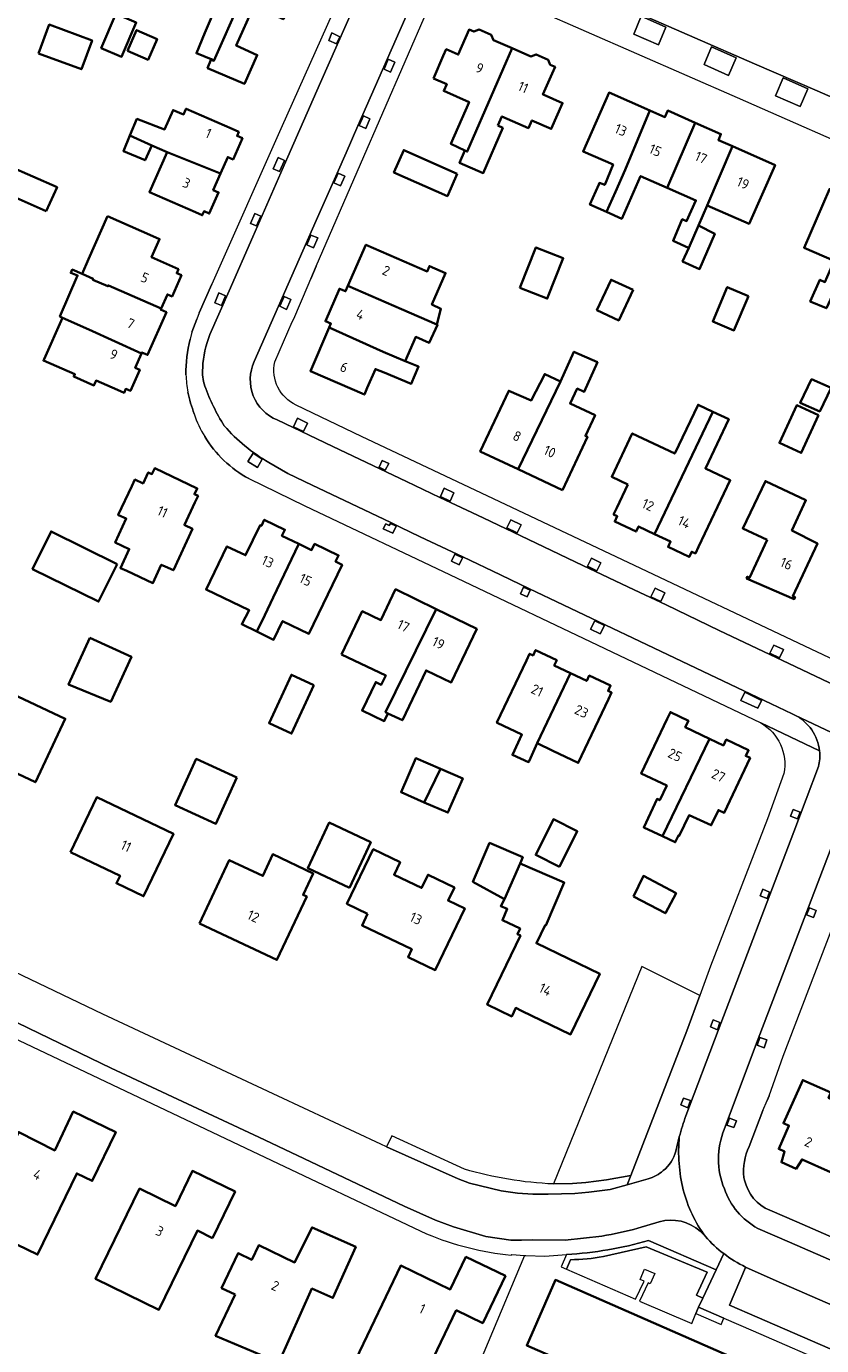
# Model space of a CAD drawing. Extents: x 152761 to 155748, y 459947 to 462743.
# Tile 107 of 256: x 154356 to 154463, y 461040 to 461219. Entities that reach past the tile are written whole.
import ezdxf
from ezdxf.enums import TextEntityAlignment as Align

# ---------------------------------------------------------------- set-up
doc = ezdxf.new("R2010")
doc.units = 0
doc.header["$LTSCALE"] = 0.75
for name, color, linetype, lineweight in [('B-RO-GR-BEPLANTING_CULTUUR_BODEMBEDEKKER-GV', 251, 'CONTINUOUS', 18), ('B-RO-GR-BEPLANTING_CULTUUR_HEESTERS-GV', 251, 'CONTINUOUS', 18), ('B-RO-GR-GROENVOORZIENING-GV', 251, 'CONTINUOUS', 18), ('B-RO-GR-HAAG-GV', 251, 'CONTINUOUS', 13), ('B-RO-IE-TERREINAFSCHEIDING_KUNSTMATIG_HEKWERK-G', 251, 'IE-TERREINAFSCHEIDING-KUNSTMATIG', 18), ('B-RO-IE-TERREINAFSCHEIDING_KUNSTMATIG_MUUR-G', 251, 'IE-TERREINAFSCHEIDING-KUNSTMATIG-DICHT', 18), ('B-RO-OG-BEBOUWING-GV', 6, 'CONTINUOUS', 35), ('B-RO-OG-BEBOUWING-T18', 1, 'CONTINUOUS', 18), ('B-RO-VH-VERHARDING_ASFALT-GV', 251, 'CONTINUOUS', 18), ('B-RO-VH-VERHARDING_BETONSTRAATSTEEN-GV', 251, 'CONTINUOUS', 18), ('B-RO-VH-VERHARDING_TEGEL-GV', 251, 'CONTINUOUS', 18)]:
    doc.layers.add(name, color=color, linetype=linetype, lineweight=lineweight)
doc.styles.add('NLCS-ISO-M200-T18', font='NLCS-ISO.ttf', dxfattribs={"height": 0.36})
doc.linetypes.add('IE-TERREINAFSCHEIDING-KUNSTMATIG', pattern='A,4,[82,NLCS.SHX,S=0.75,R=90,X=0,Y=0],4,-2', length=10)
doc.linetypes.add('IE-TERREINAFSCHEIDING-KUNSTMATIG-DICHT', pattern='A,8,-1,[82,NLCS.SHX,S=0.75,R=90,X=0,Y=0],-1', length=10)

msp = doc.modelspace()

# ---------------------------------------------------------------- linework, layer by layer
at = {"layer": 'B-RO-GR-BEPLANTING_CULTUUR_BODEMBEDEKKER-GV', "flags": 128}
for points in [[(154438.016, 461218.419), (154441.362, 461216.978), (154442.345, 461219.377), (154439.017, 461220.846)], [(154447.54, 461214.269), (154450.876, 461212.816), (154451.881, 461215.215), (154448.555, 461216.672)], [(154458.273, 461212.464), (154457.217, 461210.04), (154460.578, 461208.573), (154461.629, 461210.986)]]:
    msp.add_lwpolyline(points, close=True, dxfattribs=at)
at = {"layer": 'B-RO-GR-BEPLANTING_CULTUUR_HEESTERS-GV', "flags": 128}
msp.add_lwpolyline([(154415.002, 461064.388), (154405.171, 461068.923), (154404.443, 461067.399), (154414.155, 461063.058), (154415.708, 461062.496), (154419.981, 461061.453), (154422.22, 461061.114), (154424.279, 461061.01), (154426.394, 461061.008), (154430.012, 461061.099), (154431.892, 461061.259), (154434.79, 461061.623), (154437.121, 461062.266), (154437.611, 461063.531), (154434.317, 461062.926), (154431.472, 461062.587), (154429.671, 461062.434), (154427.104, 461062.369)], dxfattribs=at)
at = {"layer": 'B-RO-GR-BEPLANTING_CULTUUR_HEESTERS-GV'}
msp.add_lwpolyline([(154427.104, 461062.369, -0.0607254), (154415.002, 461064.388)], format="xyb", dxfattribs=at)
at = {"layer": 'B-RO-GR-BEPLANTING_CULTUUR_HEESTERS-GV', "flags": 128}
msp.add_lwpolyline([(154502.49, 461029.498), (154480.407, 461039.185), (154457.343, 461049.249), (154453.172, 461051.103), (154453.148, 461051.032), (154450.991, 461045.925), (154454.75, 461044.313), (154478.015, 461034.19), (154499.051, 461024.961), (154500.449, 461027.993), (154501.553, 461027.48)], close=True, dxfattribs=at)
at = {"layer": 'B-RO-GR-GROENVOORZIENING-GV', "flags": 128}
for points in [[(154398.082, 461218.06), (154397.034, 461218.572), (154396.591, 461217.545), (154397.635, 461217.104)], [(154404.684, 461215.022), (154404.101, 461213.643), (154404.98, 461213.254), (154405.582, 461214.587)], [(154401.292, 461207.329), (154400.739, 461206.03), (154401.635, 461205.605), (154402.18, 461206.928)], [(154389.71, 461201.648), (154389.05, 461200.14), (154389.929, 461199.756), (154390.584, 461201.254)], [(154397.889, 461199.528), (154397.293, 461198.218), (154398.204, 461197.822), (154398.783, 461199.148)], [(154387.369, 461193.72), (154386.556, 461194.081), (154385.962, 461192.732), (154386.783, 461192.41)], [(154394.179, 461191.138), (154393.624, 461189.81), (154394.524, 461189.422), (154395.101, 461190.761)], [(154382.591, 461182.887), (154381.686, 461183.312), (154381.12, 461181.954), (154382.018, 461181.587)], [(154390.543, 461182.822), (154389.942, 461181.475), (154390.863, 461181.055), (154391.46, 461182.403)], [(154393.169, 461164.499), (154393.703, 461165.638), (154392.368, 461166.273), (154391.815, 461165.14)], [(154386.319, 461161.525), (154385.607, 461160.426), (154386.927, 461159.609), (154387.539, 461160.75)], [(154404.274, 461159.236), (154404.75, 461160.144), (154403.855, 461160.56), (154403.433, 461159.633)], [(154411.77, 461155.667), (154413.075, 461155.024), (154413.597, 461156.175), (154412.271, 461156.811)], [(154421.298, 461152.514), (154420.774, 461151.409), (154422.193, 461150.735), (154422.718, 461151.84)], [(154404.957, 461152), (154404.81, 461151.724), (154404.324, 461151.948), (154403.989, 461151.299), (154405.29, 461150.67), (154405.743, 461151.628)], [(154413.275, 461146.885), (154414.283, 461146.409), (154414.742, 461147.335), (154413.725, 461147.838)], [(154432.993, 461145.568), (154433.529, 461146.682), (154432.251, 461147.293), (154431.705, 461146.194)], [(154423.923, 461142.946), (154423.017, 461143.378), (154422.618, 461142.474), (154423.513, 461142.063)], [(154441.683, 461141.421), (154442.209, 461142.576), (154440.88, 461143.209), (154440.331, 461142.059)], [(154434.01, 461138.172), (154432.694, 461138.777), (154432.144, 461137.654), (154433.453, 461137.022)], [(154457.791, 461133.756), (154458.317, 461134.882), (154457.029, 461135.51), (154456.482, 461134.407)], [(154455.34, 461127.99), (154453.058, 461129.114), (154452.534, 461127.962), (154454.815, 461126.924)], [(154460.207, 461111.913), (154460.563, 461112.844), (154459.642, 461113.189), (154459.279, 461112.278)], [(154456.113, 461101.094), (154456.431, 461101.979), (154455.52, 461102.395), (154455.136, 461101.478)], [(154461.835, 461099.865), (154461.46, 461098.908), (154462.397, 461098.528), (154462.764, 461099.472)], [(154427.104, 461062.369), (154429.671, 461062.434), (154431.472, 461062.587), (154434.317, 461062.926), (154437.611, 461063.531), (154445.217, 461083.174), (154446.948, 461087.94), (154439.088, 461091.874)], [(154449.358, 461083.309), (154449.697, 461084.279), (154448.754, 461084.639), (154448.426, 461083.715)], [(154455.126, 461082.242), (154454.733, 461081.222), (154455.676, 461080.853), (154456.076, 461081.925)], [(154445.324, 461072.724), (154445.689, 461073.692), (154444.736, 461074.035), (154444.389, 461073.096)], [(154450.996, 461071.285), (154450.609, 461070.357), (154451.592, 461070.029), (154451.93, 461070.944)]]:
    msp.add_lwpolyline(points, close=True, dxfattribs=at)
at = {"layer": 'B-RO-GR-GROENVOORZIENING-GV'}
for points in [[(154440.001, 461054.721, -0.0602722), (154428.874, 461052.823)], [(154429.407, 461052.1, 0.0535142), (154433.872, 461052.541)], [(154433.872, 461052.541, -0.0535142), (154429.407, 461052.1)]]:
    msp.add_lwpolyline(points, format="xyb", dxfattribs=at)
at = {"layer": 'B-RO-GR-GROENVOORZIENING-GV', "flags": 128}
for points in [[(154433.872, 461052.541), (154439.697, 461053.839), (154447.958, 461050.391), (154446.534, 461047.266), (154447.38, 461046.88), (154449.188, 461050.732), (154440.001, 461054.721)], [(154438.253, 461046.749), (154439.413, 461049.177), (154438.861, 461049.426), (154439.46, 461050.806), (154440.852, 461050.202), (154440.246, 461048.815), (154439.955, 461048.944), (154438.794, 461046.491), (154445.859, 461043.457), (154446.443, 461044.816), (154446.796, 461045.637), (154447.38, 461046.88), (154446.534, 461047.266), (154447.958, 461050.391), (154439.697, 461053.839), (154433.872, 461052.541)], [(154428.874, 461052.823), (154428.136, 461051.111), (154428.848, 461050.804), (154429.407, 461052.1)], [(154429.407, 461052.1), (154428.848, 461050.804), (154438.253, 461046.749)]]:
    msp.add_lwpolyline(points, dxfattribs=at)
at = {"layer": 'B-RO-GR-HAAG-GV'}
for points in [[(154440.001, 461054.721, -0.0602722), (154428.874, 461052.823)], [(154429.407, 461052.1, 0.0535142), (154433.872, 461052.541)]]:
    msp.add_lwpolyline(points, format="xyb", dxfattribs=at)
at = {"layer": 'B-RO-GR-HAAG-GV', "flags": 128}
for points in [[(154433.872, 461052.541), (154439.697, 461053.839), (154447.958, 461050.391), (154446.534, 461047.266), (154447.38, 461046.88), (154449.188, 461050.732)], [(154449.188, 461050.732), (154440.001, 461054.721)], [(154428.874, 461052.823), (154428.136, 461051.111), (154428.848, 461050.804), (154429.407, 461052.1)]]:
    msp.add_lwpolyline(points, dxfattribs=at)
at = {"layer": 'B-RO-IE-TERREINAFSCHEIDING_KUNSTMATIG_HEKWERK-G', "flags": 128}
for points in [[(154423.167, 461052.676), (154413.297, 461029.155)], [(154423.17, 461052.683), (154423.167, 461052.676)]]:
    msp.add_lwpolyline(points, dxfattribs=at)
at = {"layer": 'B-RO-IE-TERREINAFSCHEIDING_KUNSTMATIG_MUUR-G', "flags": 128}
for points in [[(154394.898, 461186.903), (154394.181, 461185.208)], [(154379.02, 461180.606), (154380.737, 461184.487)], [(154391.838, 461179.762), (154393.791, 461184.322)], [(154378.026, 461177.957), (154378.683, 461179.712)], [(154456.36, 461074.318), (154456.089, 461073.714)], [(154455.517, 461072.353), (154453.664, 461067.446)], [(154456.47, 461058.798), (154460.111, 461057.243), (154468.516, 461053.553)]]:
    msp.add_lwpolyline(points, dxfattribs=at)
at = {"layer": 'B-RO-IE-TERREINAFSCHEIDING_KUNSTMATIG_MUUR-G'}
for points in [[(154377.214, 461172.185, -0.058272), (154377.765, 461177.007)], [(154378.352, 461166.884, -0.0407332), (154377.461, 461169.845)], [(154385.747, 461158.098, -0.1343791), (154379.768, 461163.81)], [(154453.664, 461067.446, 0.1452248), (154452.958, 461063.26)], [(154452.958, 461063.26, 0.0177193), (154453.035, 461062.869)], [(154453.035, 461062.869, 0.240883), (154456.47, 461058.798)]]:
    msp.add_lwpolyline(points, format="xyb", dxfattribs=at)
at = {"layer": 'B-RO-OG-BEBOUWING-GV', "flags": 128}
for points in [[(154380.628, 461215.003), (154381.019, 461214.799), (154388.134, 461230.947), (154382.328, 461233.477), (154380.885, 461230.168), (154379.247, 461230.882), (154378.347, 461231.284), (154376.76, 461227.724), (154377.689, 461227.31), (154379.01, 461226.734), (154377.386, 461223.031), (154381.008, 461221.436), (154379.798, 461218.578), (154378.628, 461215.814)], [(154380.628, 461215.003), (154380.142, 461213.814), (154385.15, 461211.644), (154386.902, 461215.572), (154384.034, 461216.852), (154386.425, 461222.211), (154390.452, 461220.454), (154390.926, 461221.541), (154392.516, 461220.848), (154394.091, 461224.458), (154392.558, 461225.127), (154393.982, 461228.393), (154388.134, 461230.947), (154381.019, 461214.799)], [(154367.715, 461221.162), (154365.722, 461216.522), (154368.478, 461215.339), (154370.471, 461219.979)], [(154357.213, 461215.8), (154363.037, 461213.651), (154364.479, 461217.558), (154358.655, 461219.707)], [(154369.288, 461216.161), (154372.07, 461214.938), (154373.3, 461217.738), (154370.519, 461218.96)], [(154410.798, 461212.401), (154412.608, 461211.608), (154412.208, 461210.696), (154415.655, 461209.185), (154413.177, 461203.523), (154415.073, 461202.607), (154415.397, 461202.467), (154421.481, 461216.491), (154418.957, 461217.586), (154418.663, 461218.304), (154417.023, 461219.021), (154416.268, 461218.752), (154415.654, 461219.019), (154414.183, 461215.638), (154412.547, 461216.36), (154412.143, 461215.446)], [(154419.527, 461206.013), (154420.106, 461207.233), (154423.708, 461205.654), (154424.166, 461206.697), (154426.794, 461205.545), (154428.328, 461209.044), (154425.699, 461210.196), (154425.677, 461210.206), (154426.909, 461213.046), (154427.307, 461213.964), (154426.666, 461214.242), (154426.38, 461214.94), (154424.74, 461215.657), (154424.006, 461215.396), (154421.481, 461216.491), (154415.397, 461202.467), (154415.073, 461202.607), (154414.355, 461200.943), (154417.564, 461199.559), (154420.209, 461205.689)], [(154440.174, 461208.048), (154434.648, 461210.488), (154431.122, 461202.501), (154435.197, 461200.702), (154434.065, 461197.942), (154433.339, 461198.228), (154433.25, 461198.026), (154432.036, 461195.278), (154434.283, 461194.286), (154435.527, 461197.021), (154436.833, 461199.979)], [(154369.609, 461204.643), (154372.587, 461203.312), (154374.646, 461202.411), (154381.925, 461199.519), (154382.893, 461201.721), (154383.615, 461201.404), (154384.884, 461204.285), (154384.159, 461204.604), (154384.392, 461205.135), (154383.477, 461205.537), (154377.23, 461208.282), (154377.199, 461208.211), (154376.895, 461207.521), (154375.47, 461208.1), (154374.323, 461205.475), (154370.566, 461206.911)], [(154434.283, 461194.286), (154436.363, 461193.368), (154438.919, 461199.157), (154442.538, 461197.559), (154446.318, 461206.39), (154442.612, 461208.027), (154442.222, 461207.143), (154440.174, 461208.048), (154436.833, 461199.979), (154435.527, 461197.021)], [(154442.538, 461197.559), (154446.439, 461195.836), (154445.172, 461193.044), (154444.577, 461193.287), (154443.334, 461190.368), (154445.414, 461189.42), (154445.469, 461189.395), (154446.784, 461192.459), (154447.948, 461195.171), (154451.4, 461203.194), (154449.477, 461204.043), (154449.829, 461204.84), (154446.318, 461206.39)], [(154369.609, 461204.643), (154368.725, 461202.55), (154371.668, 461201.298), (154372.587, 461203.312)], [(154414.05, 461199.473), (154406.768, 461202.683), (154405.432, 461199.653), (154412.714, 461196.442)], [(154447.948, 461195.171), (154453.646, 461192.654), (154457.174, 461200.645), (154451.4, 461203.194)], [(154381.925, 461199.519), (154374.646, 461202.411), (154372.257, 461196.983), (154378.511, 461194.235), (154379.427, 461193.833), (154379.666, 461194.377), (154380.385, 461194.061), (154381.652, 461196.936), (154380.93, 461197.253)], [(154358.263, 461194.365), (154359.714, 461197.621), (154353.126, 461200.558), (154351.674, 461197.302)], [(154470.203, 461194.947), (154464.55, 461197.392), (154461.108, 461189.433), (154465.198, 461187.664), (154463.947, 461184.763), (154463.271, 461185.069), (154461.962, 461182.131), (154464.148, 461181.217), (154465.455, 461184.08), (154466.77, 461186.984)], [(154366.564, 461193.695), (154364.004, 461187.871), (154363.127, 461185.878), (154364.618, 461185.222), (154364.56, 461185.085), (154366.633, 461184.203), (154366.681, 461184.313), (154373.843, 461181.158), (154374.694, 461183.092), (154375.33, 461182.812), (154376.59, 461185.694), (154375.962, 461185.97), (154376.202, 461186.514), (154372.542, 461188.124), (154373.627, 461190.602), (154372.711, 461191.003)], [(154446.784, 461192.459), (154445.469, 461189.395), (154444.63, 461187.557), (154446.928, 461186.53), (154448.982, 461191.313)], [(154399.21, 461184.269), (154406.471, 461181.068), (154411.284, 461178.994), (154411.825, 461181.144), (154410.59, 461181.702), (154412.454, 461185.98), (154410.272, 461186.931), (154409.956, 461186.205), (154408.908, 461186.662), (154401.633, 461189.831)], [(154422.549, 461183.999), (154426.262, 461182.527), (154428.432, 461188.002), (154424.719, 461189.474)], [(154363.127, 461185.878), (154361.781, 461186.47), (154361.588, 461186.013), (154362.507, 461185.661), (154360.1, 461180.094), (154360.451, 461179.932), (154364.052, 461178.331), (154371.165, 461175.056), (154371.241, 461175.229), (154372.018, 461174.887), (154374.567, 461180.675), (154373.782, 461181.021), (154373.843, 461181.158), (154366.681, 461184.313), (154366.633, 461184.203), (154364.56, 461185.085), (154364.618, 461185.222)], [(154437.902, 461183.694), (154434.922, 461185.09), (154432.988, 461180.961), (154435.967, 461179.565)], [(154399.21, 461184.269), (154398.879, 461183.509), (154398.056, 461183.866), (154396.134, 461179.454), (154396.899, 461179.122), (154396.668, 461178.592), (154403.962, 461175.309), (154406.976, 461174.018), (154408.409, 461177.315), (154410.247, 461176.531), (154411.356, 461178.963), (154411.284, 461178.994), (154406.471, 461181.068)], [(154453.566, 461182.863), (154450.696, 461184.086), (154448.711, 461179.427), (154451.581, 461178.204)], [(154371.165, 461175.056), (154364.052, 461178.331), (154360.451, 461179.932), (154357.964, 461174.311), (154357.88, 461174.12), (154362.134, 461172.253), (154361.993, 461171.932), (154364.715, 461170.735), (154365.009, 461171.404), (154367.902, 461170.133), (154368.817, 461169.73), (154369.054, 461170.268), (154369.685, 461169.989), (154370.95, 461172.87), (154370.323, 461173.147)], [(154406.976, 461174.018), (154403.962, 461175.309), (154396.668, 461178.592), (154394.1, 461172.696), (154401.432, 461169.501), (154401.831, 461170.417), (154402.941, 461172.965), (154404.138, 461172.478), (154407.787, 461170.964), (154408.787, 461173.288)], [(154428.309, 461156.535), (154431.715, 461163.764), (154431.446, 461163.89), (154432.752, 461166.681), (154429.347, 461168.276), (154430.32, 461170.303), (154431.275, 461169.875), (154433.065, 461173.876), (154429.872, 461175.304), (154428.062, 461171.261), (154422.317, 461159.358)], [(154422.317, 461159.358), (154428.062, 461171.261), (154425.914, 461172.277), (154424.091, 461168.694), (154421.035, 461170.024), (154417.155, 461161.79)], [(154464.777, 461170.411), (154462.142, 461171.587), (154460.587, 461168.358), (154463.236, 461167.222)], [(154437.19, 461157.305), (154435.678, 461154.128), (154435.249, 461153.225), (154435.758, 461152.983), (154435.419, 461152.272), (154438.306, 461150.904), (154438.642, 461151.61), (154440.816, 461150.575), (154448.718, 461167.176), (154446.717, 461168.122), (154443.561, 461161.484), (154437.798, 461164.223), (154435.003, 461158.344)], [(154451.095, 461157.881), (154447.717, 461159.486), (154450.881, 461166.143), (154448.718, 461167.176), (154440.816, 461150.575), (154442.991, 461149.54), (154442.652, 461148.829), (154445.532, 461147.458), (154445.871, 461148.169), (154446.366, 461147.933), (154446.796, 461148.836), (154451.101, 461157.879)], [(154463.086, 461166.71), (154460.134, 461168.07), (154457.771, 461162.939), (154460.724, 461161.58)], [(154368.057, 461153.148), (154369.12, 461152.659), (154367.624, 461149.406), (154369.518, 461148.535), (154368.329, 461145.95), (154369.184, 461145.557), (154372.732, 461143.926), (154373.872, 461146.408), (154374.403, 461146.165), (154375.503, 461145.659), (154378.096, 461151.298), (154377.049, 461151.78), (154377.009, 461151.799), (154378.443, 461154.835), (154378.87, 461155.739), (154378.364, 461155.979), (154378.739, 461156.772), (154372.971, 461159.498), (154372.596, 461158.705), (154372.101, 461158.938), (154371.397, 461157.448), (154370.298, 461157.967), (154369.87, 461157.063), (154368.027, 461153.162)], [(154456.113, 461149.776), (154453.728, 461144.637), (154453.418, 461144.77), (154453.311, 461144.521), (154459.778, 461141.749), (154459.885, 461141.998), (154459.593, 461142.134), (154462.923, 461149.291), (154459.47, 461151.058), (154461.374, 461155.162), (154455.862, 461157.757), (154452.782, 461151.331)], [(154386.854, 461137.331), (154387.936, 461139.57), (154389.067, 461141.938), (154392.546, 461149.235), (154390.251, 461150.339), (154390.648, 461151.163), (154387.851, 461152.508), (154387.455, 461151.684), (154387.267, 461151.775), (154385.299, 461147.683), (154382.767, 461148.901), (154379.95, 461143.043), (154385.808, 461140.226), (154384.8, 461138.333)], [(154367.868, 461146.501), (154358.917, 461150.92), (154356.401, 461145.823), (154365.352, 461141.404)], [(154392.546, 461149.235), (154389.067, 461141.938), (154387.936, 461139.57), (154386.854, 461137.331), (154389.105, 461136.234), (154390.326, 461138.752), (154393.908, 461137.042), (154398.414, 461146.409), (154397.524, 461146.837), (154397.924, 461147.667), (154394.677, 461149.231), (154394.277, 461148.401)], [(154398.348, 461134.233), (154404.33, 461131.387), (154403.731, 461130.127), (154402.972, 461130.488), (154401.127, 461126.609), (154404.121, 461125.185), (154404.622, 461126.24), (154404.319, 461126.384), (154411.171, 461140.388), (154405.661, 461143.084), (154403.669, 461138.9), (154401.141, 461140.103)], [(154411.171, 461140.388), (154404.319, 461126.384), (154404.622, 461126.24), (154406.587, 461125.304), (154409.802, 461132.059), (154413.224, 461130.43), (154416.68, 461137.692)], [(154364.189, 461136.489), (154361.283, 461130.131), (154367.019, 461127.811), (154369.811, 461133.919)], [(154429.411, 461131.689), (154427.21, 461132.733), (154427.548, 461133.447), (154424.662, 461134.813), (154424.325, 461134.102), (154423.852, 461134.326), (154423.423, 461133.423), (154419.421, 461124.986), (154419.472, 461124.962), (154422.821, 461123.364), (154421.523, 461120.607), (154423.712, 461119.634), (154423.793, 461119.769), (154424.886, 461122.194), (154424.903, 461122.186)], [(154394.587, 461130.078), (154391.538, 461131.486), (154388.497, 461124.899), (154391.545, 461123.491)], [(154424.903, 461122.186), (154427.016, 461121.173), (154430.462, 461119.521), (154434.552, 461128.143), (154434.981, 461129.046), (154434.504, 461129.273), (154434.848, 461129.999), (154431.956, 461131.366), (154431.613, 461130.644), (154429.411, 461131.689)], [(154350.324, 461130.441), (154346.276, 461121.839), (154356.779, 461116.895), (154360.828, 461125.499)], [(154441.91, 461109.554), (154448.29, 461122.787), (154444.99, 461124.349), (154445.413, 461125.243), (154442.964, 461126.402), (154442.541, 461125.508), (154439.017, 461118.063), (154442.471, 461116.428), (154441.535, 461114.447), (154441.165, 461114.622), (154439.343, 461110.767)], [(154448.29, 461122.787), (154441.91, 461109.554), (154443.617, 461108.747), (154444.051, 461109.666), (154444.182, 461109.604), (154445.505, 461112.405), (154448.513, 461111.054), (154449.484, 461113.109), (154450.268, 461112.738), (154453.792, 461120.183), (154453.204, 461120.461), (154453.571, 461121.238), (154450.541, 461122.672), (154450.173, 461121.896)], [(154409.564, 461114.162), (154411.773, 461118.722), (154408.42, 461120.171), (154406.412, 461115.524)], [(154384.14, 461117.523), (154378.612, 461120.051), (154375.746, 461113.783), (154381.275, 461111.256)], [(154411.773, 461118.722), (154409.564, 461114.162), (154412.782, 461112.772), (154414.79, 461117.418)], [(154361.563, 461107.389), (154368.267, 461104.195), (154367.782, 461103.177), (154371.475, 461101.418), (154375.511, 461109.893), (154365.113, 461114.845)], [(154399.393, 461102.573), (154402.309, 461108.755), (154396.67, 461111.415), (154393.754, 461105.233)], [(154427.939, 461105.43), (154430.324, 461110.249), (154427.085, 461111.877), (154424.69, 461107.037)], [(154401.869, 461099.028), (154401.12, 461097.463), (154407.871, 461094.234), (154407.355, 461093.157), (154411.043, 461091.392), (154415.046, 461099.756), (154412.801, 461100.829), (154413.659, 461102.595), (154410.071, 461104.337), (154409.203, 461102.55), (154409.17, 461102.566), (154405.457, 461104.342), (154406.279, 461106.035), (154402.647, 461107.798), (154399.053, 461100.395)], [(154420.451, 461101.011), (154422.558, 461105.848), (154422.929, 461106.709), (154418.43, 461108.646), (154416.162, 461103.378)], [(154379.054, 461097.72), (154389.557, 461092.776), (154393.606, 461101.38), (154393.122, 461101.608), (154394.485, 461104.494), (154388.999, 461107.116), (154387.652, 461104.181), (154383.102, 461106.322)], [(154420.451, 461101.011), (154419.934, 461100.076), (154420.832, 461099.689), (154420.165, 461098.167), (154422.57, 461097.031), (154422.216, 461096.273), (154422.614, 461096.081), (154418.1, 461086.725), (154421.436, 461085.117), (154421.987, 461086.26), (154422.76, 461085.887), (154429.414, 461082.675), (154433.378, 461090.89), (154424.775, 461095.039), (154425.964, 461097.476), (154426.046, 461097.441), (154428.555, 461103.263), (154422.558, 461105.848)], [(154437.975, 461101.391), (154442.301, 461099.105), (154443.74, 461101.829), (154439.314, 461104.168)], [(154464.702, 461063.985), (154467.274, 461069.959), (154467.197, 461069.993), (154468.246, 461072.336), (154468.254, 461072.354), (154464.502, 461074.033), (154464.438, 461074.061), (154464.757, 461074.773), (154460.941, 461076.48), (154458.319, 461070.62), (154459.077, 461070.281), (154459.061, 461070.245), (154457.668, 461067.132), (154458.467, 461066.775), (154458.041, 461065.322), (154460.03, 461064.432), (154460.848, 461065.709)], [(154354.127, 461068.593), (154351.951, 461069.639), (154349.216, 461063.948), (154351.391, 461062.902), (154351.322, 461062.758), (154348.508, 461056.905), (154357.087, 461052.781), (154362.385, 461063.802), (154364.505, 461062.784), (154367.692, 461069.414), (154361.922, 461072.188), (154359.398, 461066.936), (154354.525, 461069.421)], [(154380.827, 461055.039), (154383.886, 461061.33), (154378.098, 461064.144), (154375.783, 461059.379), (154370.917, 461061.743), (154364.96, 461049.491), (154373.551, 461045.315), (154378.766, 461056.042)], [(154383.901, 461047.369), (154381.24, 461041.787), (154389.836, 461038.146), (154394.322, 461048.185), (154397.172, 461046.911), (154400.259, 461053.824), (154394.335, 461056.472), (154391.955, 461051.737), (154387.09, 461054.057), (154386.148, 461052.082), (154384.302, 461052.962), (154382.056, 461048.249)], [(154413.875, 461045.233), (154417.505, 461043.489), (154420.584, 461049.899), (154415.211, 461052.48), (154413.087, 461048.06), (154406.368, 461051.288), (154400.254, 461038.563), (154408.716, 461034.498)], [(154494.442, 461016.581), (154495.941, 461020.007), (154493.144, 461021.231), (154488.109, 461023.434), (154487.842, 461022.827), (154486.04, 461023.618), (154427.363, 461049.351), (154423.477, 461040.47), (154437.387, 461034.384), (154435.958, 461031.194), (154438.781, 461029.938), (154441.655, 461028.66), (154442.525, 461028.273), (154443.927, 461031.523), (154484.859, 461013.615), (154487.398, 461012.504), (154488.3, 461014.565), (154492.714, 461012.632)]]:
    msp.add_lwpolyline(points, close=True, dxfattribs=at)
at = {"layer": 'B-RO-VH-VERHARDING_ASFALT-GV', "flags": 128}
for points in [[(154423.803, 461232.095), (154422.412, 461232.713), (154420.769, 461229.088), (154426.734, 461226.465), (154432.232, 461224.078), (154438.193, 461221.448), (154454.381, 461214.401), (154462.892, 461210.703), (154468.383, 461208.309), (154473.927, 461205.889), (154477.592, 461204.352)], [(154403.301, 461229.598), (154395.491, 461211.863), (154392.662, 461205.474), (154391.062, 461201.77), (154386.291, 461190.918), (154383.063, 461183.572), (154380.473, 461177.654)], [(154380.473, 461177.654), (154383.063, 461183.572), (154386.291, 461190.918), (154391.062, 461201.77), (154392.662, 461205.474), (154395.491, 461211.863), (154403.301, 461229.598)], [(154386.488, 461173.963), (154389.291, 461180.356), (154394.908, 461193.119), (154396.506, 461196.785), (154398.943, 461202.296), (154400.537, 461205.958), (154409.776, 461226.947), (154410.172, 461227.888), (154410.209, 461227.942), (154403.722, 461230.689)], [(154400.08, 461227.929), (154390.297, 461205.957), (154380.737, 461184.487), (154379.02, 461180.606), (154378.683, 461179.712), (154378.026, 461177.957), (154377.765, 461177.007)], [(154416.545, 461225.233), (154410.209, 461227.942), (154410.172, 461227.888), (154409.776, 461226.947), (154400.537, 461205.958), (154398.943, 461202.296), (154396.506, 461196.785), (154394.908, 461193.119), (154389.291, 461180.356), (154386.488, 461173.963)], [(154410.209, 461227.942), (154416.545, 461225.233), (154424.707, 461221.742), (154452.014, 461209.793), (154471.993, 461201.054), (154478.244, 461198.339), (154490.026, 461193.223), (154489.429, 461195.858), (154489.067, 461197.356)], [(154477.592, 461204.352), (154473.927, 461205.889), (154468.383, 461208.309), (154462.892, 461210.703), (154454.381, 461214.401), (154438.193, 461221.448), (154432.232, 461224.078), (154426.734, 461226.465), (154420.769, 461229.088)], [(154389.29, 461173.936), (154391.618, 461179.372), (154391.838, 461179.762), (154393.791, 461184.322), (154394.181, 461185.208), (154394.898, 461186.903), (154400.922, 461200.769), (154410.011, 461221.643)], [(154536.249, 461099.849), (154530.482, 461102.559), (154522.033, 461106.541), (154502.957, 461115.584), (154482.254, 461125.382), (154460.377, 461135.75), (154438.935, 461145.88), (154418.959, 461155.334), (154401.026, 461163.826), (154392.179, 461168.07)], [(154480.076, 461123.028), (154462.665, 461131.301), (154459.053, 461133.02), (154449.607, 461137.502), (154442.375, 461140.966), (154438.032, 461143.003), (154431.092, 461146.313), (154424.769, 461149.334), (154417.554, 461152.748), (154411.693, 461155.549), (154407.17, 461157.699), (154397.146, 461162.463), (154389.592, 461166.047)], [(154389.592, 461166.047), (154397.146, 461162.463), (154407.17, 461157.699), (154411.693, 461155.549), (154417.554, 461152.748), (154424.769, 461149.334), (154431.092, 461146.313), (154438.032, 461143.003), (154442.375, 461140.966), (154449.607, 461137.502), (154459.053, 461133.02), (154462.665, 461131.301), (154480.076, 461123.028), (154487.329, 461119.618), (154501.583, 461112.878), (154522.997, 461102.739), (154536.508, 461096.317)], [(154388.447, 461160.298), (154391.042, 461158.79), (154394.363, 461157.21), (154401.389, 461153.852), (154405.012, 461152.119), (154406.286, 461151.501), (154409.015, 461150.197), (154414.815, 461147.463), (154419.888, 461145.025), (154422.606, 461143.735), (154424.796, 461142.695), (154427.478, 461141.4), (154435.149, 461137.766), (154437.848, 461136.466), (154445.505, 461132.827), (154456.63, 461127.536), (154459.516, 461126.174)], [(154459.516, 461126.174), (154456.63, 461127.536), (154445.505, 461132.827), (154437.848, 461136.466), (154435.149, 461137.766), (154427.478, 461141.4), (154424.796, 461142.695), (154422.606, 461143.735), (154419.888, 461145.025), (154414.815, 461147.463), (154409.015, 461150.197), (154406.286, 461151.501), (154405.012, 461152.119), (154401.389, 461153.852), (154394.363, 461157.21), (154391.042, 461158.79), (154388.447, 461160.298)], [(154385.747, 461158.098), (154393.331, 461154.413), (154413.92, 461144.642), (154434.057, 461135.045), (154455.231, 461124.951), (154463.208, 461121.149)], [(154459.861, 461126.011), (154474.86, 461118.878)], [(154474.86, 461118.878), (154459.861, 461126.011)], [(154463.208, 461121.149), (154455.231, 461124.951)], [(154445.077, 461071.621), (154449.45, 461083.181), (154459.736, 461110.15), (154463.074, 461119.014)], [(154463.074, 461119.014), (154459.736, 461110.15), (154449.45, 461083.181), (154445.077, 461071.621)], [(154458.386, 461118.083), (154456.139, 461111.918), (154448.401, 461091.942), (154446.948, 461087.94), (154445.217, 461083.174), (154437.611, 461063.531), (154437.121, 461062.266), (154439.964, 461063.051)], [(154467.761, 461115.792), (154464.779, 461107.979), (154454.54, 461081.124), (154450.282, 461069.778)], [(154450.282, 461069.778), (154454.54, 461081.124), (154464.779, 461107.979), (154467.761, 461115.792)], [(154453.664, 461067.446), (154455.517, 461072.353), (154456.089, 461073.714), (154456.36, 461074.318), (154458.278, 461079.701), (154468.523, 461106.421), (154469.81, 461109.877)], [(154443.72, 461066.802), (154444.181, 461068.757)], [(154564.557, 461011.714), (154557.318, 461014.859), (154544.637, 461020.367), (154542.128, 461021.472), (154540.143, 461022.35), (154536.503, 461023.947), (154522.148, 461030.214), (154518.229, 461031.895), (154517.623, 461032.133), (154514.295, 461033.648), (154499.059, 461040.261), (154496.331, 461041.437), (154493.601, 461042.63), (154490.751, 461043.853), (154476.627, 461050.052), (154473.356, 461051.497), (154471.383, 461052.38), (154468.516, 461053.553), (154460.111, 461057.243), (154456.47, 461058.798)], [(154454.829, 461056.351), (154459.131, 461054.466), (154482.715, 461044.187), (154508.169, 461033.054), (154532.217, 461022.561), (154556.788, 461011.874)], [(154565.023, 461008.466), (154556.788, 461011.874), (154532.217, 461022.561), (154508.169, 461033.054), (154482.715, 461044.187), (154459.131, 461054.466), (154454.829, 461056.351)], [(154453.172, 461051.103), (154457.343, 461049.249), (154480.407, 461039.185), (154502.49, 461029.498), (154505.939, 461027.983), (154529.986, 461017.5), (154533.231, 461016.128), (154534.871, 461015.335), (154541.04, 461012.67), (154546.718, 461010.233), (154548.568, 461009.44), (154550.745, 461008.52)]]:
    msp.add_lwpolyline(points, dxfattribs=at)
for points in [[(154438.016, 461218.419), (154439.017, 461220.846), (154442.345, 461219.377), (154441.362, 461216.978)], [(154398.082, 461218.06), (154397.635, 461217.104), (154396.591, 461217.545), (154397.034, 461218.572)], [(154404.684, 461215.022), (154405.582, 461214.587), (154404.98, 461213.254), (154404.101, 461213.643)], [(154447.54, 461214.269), (154448.555, 461216.672), (154451.881, 461215.215), (154450.876, 461212.816)], [(154458.273, 461212.464), (154461.629, 461210.986), (154460.578, 461208.573), (154457.217, 461210.04)], [(154401.292, 461207.329), (154402.18, 461206.928), (154401.635, 461205.605), (154400.739, 461206.03)], [(154389.71, 461201.648), (154390.584, 461201.254), (154389.929, 461199.756), (154389.05, 461200.14)], [(154397.889, 461199.528), (154398.783, 461199.148), (154398.204, 461197.822), (154397.293, 461198.218)], [(154387.369, 461193.72), (154386.783, 461192.41), (154385.962, 461192.732), (154386.556, 461194.081)], [(154394.179, 461191.138), (154395.101, 461190.761), (154394.524, 461189.422), (154393.624, 461189.81)], [(154382.591, 461182.887), (154382.018, 461181.587), (154381.12, 461181.954), (154381.686, 461183.312)], [(154390.543, 461182.822), (154391.46, 461182.403), (154390.863, 461181.055), (154389.942, 461181.475)], [(154393.169, 461164.499), (154391.815, 461165.14), (154392.368, 461166.273), (154393.703, 461165.638)], [(154386.319, 461161.525), (154387.539, 461160.75), (154386.927, 461159.609), (154385.607, 461160.426)], [(154404.274, 461159.236), (154403.433, 461159.633), (154403.855, 461160.56), (154404.75, 461160.144)], [(154411.77, 461155.667), (154412.271, 461156.811), (154413.597, 461156.175), (154413.075, 461155.024)], [(154421.298, 461152.514), (154422.718, 461151.84), (154422.193, 461150.735), (154420.774, 461151.409)], [(154404.324, 461151.948), (154404.81, 461151.724), (154404.957, 461152), (154405.743, 461151.628), (154405.29, 461150.67), (154403.989, 461151.299)], [(154413.275, 461146.885), (154413.725, 461147.838), (154414.742, 461147.335), (154414.283, 461146.409)], [(154432.993, 461145.568), (154431.705, 461146.194), (154432.251, 461147.293), (154433.529, 461146.682)], [(154423.923, 461142.946), (154423.513, 461142.063), (154422.618, 461142.474), (154423.017, 461143.378)], [(154441.683, 461141.421), (154440.331, 461142.059), (154440.88, 461143.209), (154442.209, 461142.576)], [(154434.01, 461138.172), (154433.453, 461137.022), (154432.144, 461137.654), (154432.694, 461138.777)], [(154457.791, 461133.756), (154456.482, 461134.407), (154457.029, 461135.51), (154458.317, 461134.882)], [(154455.34, 461127.99), (154454.815, 461126.924), (154452.534, 461127.962), (154453.058, 461129.114)], [(154460.207, 461111.913), (154459.279, 461112.278), (154459.642, 461113.189), (154460.563, 461112.844)], [(154456.113, 461101.094), (154455.136, 461101.478), (154455.52, 461102.395), (154456.431, 461101.979)], [(154461.835, 461099.865), (154462.764, 461099.472), (154462.397, 461098.528), (154461.46, 461098.908)], [(154449.358, 461083.309), (154448.426, 461083.715), (154448.754, 461084.639), (154449.697, 461084.279)], [(154455.126, 461082.242), (154456.076, 461081.925), (154455.676, 461080.853), (154454.733, 461081.222)], [(154445.324, 461072.724), (154444.389, 461073.096), (154444.736, 461074.035), (154445.689, 461073.692)], [(154450.996, 461071.285), (154451.93, 461070.944), (154451.592, 461070.029), (154450.609, 461070.357)]]:
    msp.add_lwpolyline(points, close=True, dxfattribs=at)
at = {"layer": 'B-RO-VH-VERHARDING_ASFALT-GV'}
for points in [[(154380.473, 461177.654, 0.0820905), (154379.486, 461173.132)], [(154379.486, 461173.132, -0.0820905), (154380.473, 461177.654)], [(154377.765, 461177.007, 0.058272), (154377.214, 461172.185)], [(154389.592, 461166.047, -0.427011), (154386.488, 461173.963)], [(154386.488, 461173.963, 0.427011), (154389.592, 461166.047)], [(154392.179, 461168.07, -0.3571573), (154389.29, 461173.936)], [(154377.214, 461172.185, 0.0303644), (154377.461, 461169.845)], [(154379.486, 461173.132, 0.1010834), (154379.776, 461170.658)], [(154379.776, 461170.658, -0.1010834), (154379.486, 461173.132)], [(154379.776, 461170.658, 0.0540275), (154382.418, 461165.251)], [(154382.418, 461165.251, -0.0540275), (154379.776, 461170.658)], [(154377.461, 461169.845, 0.0407332), (154378.352, 461166.884)], [(154378.352, 461166.884, 0.0742909), (154379.768, 461163.81)], [(154382.418, 461165.251, 0.0834114), (154388.447, 461160.298)], [(154388.447, 461160.298, -0.0834114), (154382.418, 461165.251)], [(154379.768, 461163.81, 0.1343791), (154385.747, 461158.098)], [(154459.516, 461126.174, -0.0152067), (154459.861, 461126.011)], [(154459.861, 461126.011, 0.0152067), (154459.516, 461126.174)], [(154459.861, 461126.011, -0.2515509), (154463.208, 461121.149)], [(154463.208, 461121.149, 0.2515509), (154459.861, 461126.011)], [(154455.231, 461124.951, -0.3166229), (154458.386, 461118.083)], [(154463.074, 461119.014, 0.0862252), (154463.208, 461121.149)], [(154463.208, 461121.149, -0.0862252), (154463.074, 461119.014)], [(154444.181, 461068.757, -0.0244513), (154445.077, 461071.621)], [(154445.077, 461071.621, 0.0244513), (154444.181, 461068.757)], [(154444.181, 461068.757, 0.0834673), (154444.711, 461061.567)], [(154450.282, 461069.778, 0.1962026), (154450.291, 461061.72)], [(154450.291, 461061.72, -0.1962026), (154450.282, 461069.778)], [(154442.003, 461064.179, 0.1489007), (154443.72, 461066.802)], [(154452.958, 461063.26, -0.1452248), (154453.664, 461067.446)], [(154439.964, 461063.051, 0.1069982), (154442.003, 461064.179)], [(154453.035, 461062.869, -0.0177193), (154452.958, 461063.26)], [(154456.47, 461058.798, -0.240883), (154453.035, 461062.869)], [(154444.711, 461061.567, 0.0956307), (154447.736, 461055.237)], [(154450.291, 461061.72, 0.1866349), (154454.829, 461056.351)], [(154454.829, 461056.351, -0.1866349), (154450.291, 461061.72)], [(154447.736, 461055.237, 0.0504386), (154450.213, 461052.916)], [(154450.213, 461052.916, 0.0511032), (154453.172, 461051.103)]]:
    msp.add_lwpolyline(points, format="xyb", dxfattribs=at)
at = {"layer": 'B-RO-VH-VERHARDING_BETONSTRAATSTEEN-GV', "flags": 128}
for points in [[(154439.964, 461063.051), (154437.121, 461062.266), (154434.79, 461061.623), (154431.892, 461061.259), (154430.012, 461061.099), (154426.394, 461061.008), (154424.279, 461061.01), (154422.22, 461061.114), (154419.981, 461061.453), (154415.708, 461062.496), (154414.155, 461063.058), (154404.443, 461067.399), (154403.676, 461067.764), (154389.741, 461074.287), (154365.923, 461085.437), (154332.084, 461101.596), (154336.129, 461110.771), (154318.206, 461119.023), (154312.379, 461105.859), (154311.949, 461104.886)], [(154311.949, 461104.886), (154311.945, 461104.474), (154312.538, 461104.118), (154319.506, 461100.745), (154344.468, 461088.975), (154367.087, 461078.082), (154387.096, 461068.713), (154392.361, 461066.249), (154406.832, 461059.353), (154411.077, 461057.473), (154413.526, 461056.536), (154417.92, 461055.254), (154421.309, 461054.741), (154422.77, 461054.73), (154424.317, 461054.795), (154428.679, 461054.76), (154433.684, 461055.311)], [(154444.181, 461068.757), (154443.72, 461066.802)], [(154438.566, 461056.378), (154441.462, 461057.247)], [(154447.03, 461055.955), (154447.736, 461055.237)]]:
    msp.add_lwpolyline(points, dxfattribs=at)
at = {"layer": 'B-RO-VH-VERHARDING_BETONSTRAATSTEEN-GV'}
for points in [[(154444.711, 461061.567, -0.0834673), (154444.181, 461068.757)], [(154443.72, 461066.802, -0.1489007), (154442.003, 461064.179)], [(154442.003, 461064.179, -0.1069982), (154439.964, 461063.051)], [(154447.736, 461055.237, -0.0956307), (154444.711, 461061.567)], [(154441.462, 461057.247, -0.2542878), (154447.03, 461055.955)], [(154433.684, 461055.311, 0.0297141), (154438.566, 461056.378)]]:
    msp.add_lwpolyline(points, format="xyb", dxfattribs=at)
at = {"layer": 'B-RO-VH-VERHARDING_TEGEL-GV', "flags": 128}
for points in [[(154433.684, 461055.311), (154428.679, 461054.76), (154424.317, 461054.795), (154422.77, 461054.73), (154421.309, 461054.741), (154417.92, 461055.254), (154413.526, 461056.536), (154411.077, 461057.473), (154406.832, 461059.353), (154392.361, 461066.249), (154387.096, 461068.713), (154367.087, 461078.082), (154344.468, 461088.975), (154319.506, 461100.745), (154312.538, 461104.118), (154311.945, 461104.474), (154311.949, 461104.886), (154310.876, 461102.57), (154311.113, 461102.456), (154386.204, 461066.839)], [(154386.204, 461066.839), (154409.886, 461055.606)], [(154441.462, 461057.247), (154438.566, 461056.378)], [(154447.736, 461055.237), (154447.03, 461055.955)], [(154440.001, 461054.721), (154449.188, 461050.732), (154450.213, 461052.916)], [(154421.342, 461052.728), (154421.467, 461052.797), (154423.17, 461052.683), (154423.167, 461052.676), (154423.363, 461052.668), (154425.923, 461052.561), (154428.874, 461052.823)], [(154450.213, 461052.916), (154449.188, 461050.732), (154447.38, 461046.88), (154446.796, 461045.637)], [(154446.796, 461045.637), (154450.231, 461044.145), (154454.222, 461042.436), (154477.472, 461032.33), (154489.562, 461027.048), (154488.899, 461025.409), (154488.961, 461025.382), (154494, 461023.184), (154502.174, 461019.619), (154502.776, 461021), (154503.854, 461023.464), (154505.939, 461027.983), (154502.49, 461029.498), (154501.553, 461027.48), (154500.449, 461027.993), (154499.051, 461024.961), (154478.015, 461034.19), (154454.75, 461044.313), (154450.991, 461045.925), (154453.148, 461051.032), (154453.172, 461051.103)]]:
    msp.add_lwpolyline(points, dxfattribs=at)
at = {"layer": 'B-RO-VH-VERHARDING_TEGEL-GV'}
for points in [[(154447.03, 461055.955, 0.2542878), (154441.462, 461057.247)], [(154438.566, 461056.378, -0.0297141), (154433.684, 461055.311)], [(154409.886, 461055.606, 0.0754385), (154421.342, 461052.728)], [(154428.874, 461052.823, 0.0602722), (154440.001, 461054.721)], [(154450.213, 461052.916, -0.0504386), (154447.736, 461055.237)], [(154453.172, 461051.103, -0.0511032), (154450.213, 461052.916)]]:
    msp.add_lwpolyline(points, format="xyb", dxfattribs=at)
at = {"layer": 'B-RO-VH-VERHARDING_TEGEL-GV', "flags": 128}
msp.add_lwpolyline([(154450.231, 461044.145), (154446.796, 461045.637), (154446.443, 461044.816), (154449.864, 461043.31)], close=True, dxfattribs=at)

# ---------------------------------------------------------------- texts
at = {"layer": 'B-RO-OG-BEBOUWING-T18', "style": 'NLCS-ISO-M200-T18'}
for s, rotation, p in [('9', 336.4, (154417.084, 461213.798)), ('11', 336.3, (154422.992, 461211.208)), ('13', 336.2, (154436.249, 461205.408)), ('1', 336.2, (154380.272, 461204.96)), ('15', 336.2, (154440.93, 461202.642)), ('17', 336.2, (154447.134, 461201.657)), ('3', 336.2, (154377.297, 461198.2)), ('19', 336.2, (154452.837, 461198.187)), ('2', 336.5, (154404.393, 461186.314)), ('5', 336.2, (154371.638, 461185.358)), ('4', 336.5, (154400.892, 461180.36)), ('7', 336.3, (154369.716, 461179.133)), ('9', 336.3, (154367.417, 461174.943)), ('6', 336.5, (154398.684, 461173.204)), ('8', 334.8, (154422.159, 461163.854)), ('10', 334.8, (154426.6, 461161.762)), ('11', 335, (154374.034, 461153.597)), ('12', 334.6, (154439.936, 461154.527)), ('14', 334.6, (154444.85, 461152.191)), ('13', 334.3, (154388.321, 461146.829)), ('16', 336.8, (154458.715, 461146.557)), ('15', 334.3, (154393.462, 461144.354)), ('17', 333.9, (154406.734, 461138.106)), ('19', 333.9, (154411.495, 461135.776)), ('21', 334.7, (154424.894, 461129.355)), ('23', 334.7, (154430.91, 461126.504)), ('25', 334.7, (154443.595, 461120.584)), ('27', 334.7, (154449.489, 461117.794)), ('11', 334.5, (154369.089, 461108.234)), ('12', 334.8, (154386.369, 461098.698)), ('13', 334.5, (154408.434, 461098.399)), ('14', 334.2, (154426.007, 461088.761)), ('2', 335.9, (154461.714, 461068.064)), ('4', 333, (154357.063, 461063.637)), ('3', 334.1, (154373.651, 461055.968)), ('2', 334.5, (154389.338, 461048.554)), ('1', 334.3, (154409.292, 461045.445))]:
    msp.add_text(s, height=1.35, rotation=rotation, dxfattribs=at).set_placement(p, align=Align.MIDDLE)

doc.saveas('drawing.dxf')
